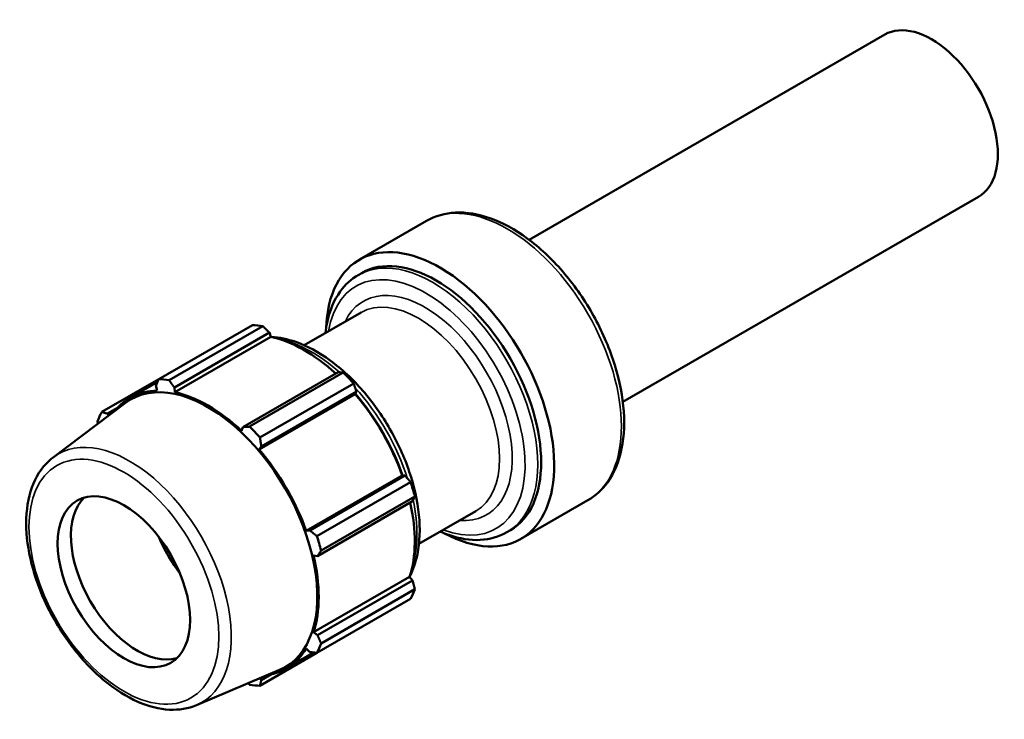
# Model space of a CAD drawing. Header units: millimetres. Extents: x -223 to 925, y -274 to 844.
# Tile 9 of 9: x 529 to 860, y 603 to 839. Entities that reach past the tile are written whole.
import ezdxf

# ---------------------------------------------------------------- set-up
doc = ezdxf.new("R2010")
doc.units = ezdxf.units.MM
doc.layers.add('Visible (ANSI)', color=7, linetype='Continuous', lineweight=50)
doc.layers.add('Visible Narrow (ANSI)', color=7, linetype='Continuous', lineweight=35)

msp = doc.modelspace()

# ---------------------------------------------------------------- linework, layer by layer
at = {"layer": 'Visible (ANSI)'}
for p, q in [((819.32, 833.76), (699.78, 764.75)), ((850.82, 779.2), (731.28, 710.19)), ((642.73, 758.06), (665.32, 771.11)), ((642.36, 752.9), (643.51, 753.57)), ((624.16, 729.27), (643.26, 740.3)), ((575.25, 717.86), (606.76, 736.06)), ((610.25, 735.71), (578.74, 717.52)), ((580.51, 715.07), (612.47, 733.52)), ((580.7, 713.44), (613, 732.09)), ((612.47, 733.52), (613, 732.09)), ((635.54, 720.2), (603.58, 701.75)), ((605.8, 701.9), (637.31, 720.09)), ((575.25, 717.86), (556.12, 706.82)), ((565.6, 711.58), (574.86, 716.92)), ((574.33, 715.68), (574.72, 714.03)), ((580.7, 713.44), (580.51, 715.07)), ((640.8, 716.41), (609.28, 698.22)), ((609.03, 694.22), (641.33, 712.87)), ((609.75, 695.23), (641.71, 713.68)), ((641.71, 713.68), (641.33, 712.87)), ((539.77, 691.57), (564.06, 709.88)), ((558.02, 706.26), (561.4, 708.21)), ((558.44, 705.64), (558.02, 706.26)), ((603.58, 701.75), (603.05, 700.54)), ((609.03, 694.22), (609.75, 695.23)), ((624.83, 666.86), (657.13, 685.5)), ((658.02, 685.43), (626.06, 666.98)), ((657.13, 685.5), (658.02, 685.43)), ((628.42, 665.08), (659.93, 683.27)), ((628.62, 658.37), (660.58, 676.82)), ((661.37, 678.41), (629.86, 660.22)), ((696.97, 664.12), (719.56, 677.16)), ((662.75, 662.43), (681.84, 673.46)), ((626.06, 666.98), (624.83, 666.86)), ((692.31, 666.38), (693.47, 667.04)), ((627.31, 658.52), (628.62, 658.37)), ((627.31, 632.71), (659.61, 651.36)), ((660.58, 650.19), (628.62, 631.74)), ((659.61, 651.36), (660.58, 650.19)), ((629.86, 628.98), (661.37, 647.17)), ((659.93, 643.98), (628.42, 625.78)), ((628.62, 631.74), (627.31, 632.71)), ((609.28, 614.74), (628.42, 625.78)), ((618.15, 620.57), (627.4, 625.91)), ((624.83, 627.24), (626.06, 626.08)), ((587.91, 608.2), (615.9, 620.08)), ((609.75, 616.66), (609.42, 617.33)), ((613.13, 618.61), (609.75, 616.66))]:
    msp.add_line(p, q, dxfattribs=at)
for centre, major_axis, start_param, end_param in [((835.07, 806.48), (15.75, -27.28), 0, 3.141593), ((669.85, 711.09), (-27.12, 46.97), 2.394647, 7.03013), ((668.49, 710.31), (-24.98, 43.26), 3.141593, 6.283185), ((623.78, 684.49), (-28.25, 48.93), 5.843222, 5.93775), ((624.17, 684.72), (26.27, -45.51), 2.067629, 2.661627), ((623.78, 684.49), (28.25, -48.93), 1.916232, 2.010759), ((591.82, 666.04), (-25.99, 45.01), 3.070745, 6.354033), ((592.27, 666.3), (-28.25, 48.93), 5.843222, 5.93775), ((591.88, 666.07), (-26.27, 45.51), 5.977753, 6.500419), ((591.88, 666.07), (-26.27, 45.51), 5.192355, 5.80322), ((624.17, 684.72), (26.27, -45.51), 1.265364, 1.876229), ((625.59, 685.54), (24.98, -43.26), 1.248187, 1.893406), ((592.27, 666.3), (-28.25, 48.93), 0.345435, 0.439963), ((592.27, 666.3), (28.25, -48.93), 1.916232, 2.010759), ((591.88, 666.07), (-26.27, 45.51), 4.406956, 5.017822), ((623.78, 684.49), (28.25, -48.93), 1.130833, 1.225361), ((568, 652.29), (15.75, -27.28), 3.28349, 6.141288), ((624.17, 684.72), (26.27, -45.51), 0.479966, 1.073963), ((596.26, 668.61), (-17.75, 30.75), 1.367615, 1.773978), ((592.27, 666.3), (28.25, -48.93), 1.130833, 1.225361), ((591.88, 666.07), (-26.27, 45.51), 3.621558, 4.232423), ((623.78, 684.49), (28.25, -48.93), 0.345435, 0.439963), ((592.27, 666.3), (28.25, -48.93), 0.345435, 0.439963), ((591.88, 666.07), (26.27, -45.51), 6.065952, 6.588618), ((592.27, 666.3), (28.25, -48.93), 5.843222, 5.93775)]:
    msp.add_ellipse(centre, major_axis=major_axis, ratio=0.57735, start_param=start_param, end_param=end_param, dxfattribs=at)
msp.add_ellipse((563.54, 649.72), major_axis=(15.75, -27.28), ratio=0.57735, dxfattribs=at)
for points, knots in [([(665.32, 771.11), (668.22, 772.78), (671.54, 773.72), (678.75, 774.08), (682.66, 773.42), (690.8, 770.55), (695.05, 768.22), (703.31, 762.16), (707.32, 758.41), (714.68, 749.9), (718.03, 745.15), (723.77, 735.11), (726.16, 729.83), (729.73, 719.23), (730.92, 713.92), (731.94, 703.74), (731.77, 698.89), (729.99, 690.17), (728.4, 686.29), (724.31, 680.66), (722.1, 678.63), (719.56, 677.16)], [3.926991, 3.926991, 3.926991, 3.926991, 4.214655, 4.214655, 4.520451, 4.520451, 4.847137, 4.847137, 5.176919, 5.176919, 5.505101, 5.505101, 5.832562, 5.832562, 6.160804, 6.160804, 6.490625, 6.490625, 6.816781, 6.816781, 7.068583, 7.068583, 7.068583, 7.068583]), ([(631.33, 733.41), (631.46, 734.59), (631.64, 735.74), (632.68, 740.86), (634.16, 744.46), (637.96, 749.67), (640, 751.55), (642.36, 752.9)], [3.258404, 3.258404, 3.258404, 3.258404, 3.349376, 3.349376, 3.675956, 3.675956, 3.9269908, 3.9269908, 3.9269908, 3.9269908]), ([(613.18, 732.05), (615.84, 731.92), (618.58, 731.34), (625.23, 729.03), (629.14, 726.9), (636.76, 721.34), (640.46, 717.89), (647.26, 710.06), (650.35, 705.69), (655.65, 696.45), (657.85, 691.59), (661.16, 681.82), (662.25, 676.92), (663.2, 667.54), (663.04, 663.05), (661.66, 656.3), (660.82, 653.79), (659.66, 651.53)], [4.284709, 4.284709, 4.284709, 4.284709, 4.516584, 4.516584, 4.843619, 4.843619, 5.174267, 5.174267, 5.503192, 5.503192, 5.831322, 5.831322, 6.160294, 6.160294, 6.490969, 6.490969, 6.710865, 6.710865, 6.710865, 6.710865]), ([(587.91, 608.2), (585.14, 607.03), (582.06, 606.53), (575.41, 606.86), (571.82, 607.79), (564.45, 611.04), (560.67, 613.44), (553.42, 619.42), (549.96, 623.01), (543.7, 630.99), (540.89, 635.37), (536.21, 644.51), (534.33, 649.25), (531.67, 658.68), (530.9, 663.36), (530.59, 672.21), (531.05, 676.39), (533.28, 683.72), (535.01, 686.9), (538.11, 690.2), (538.91, 690.93), (539.77, 691.57)], [0.856246, 0.856246, 0.856246, 0.856246, 1.142002, 1.142002, 1.453077, 1.453077, 1.78261, 1.78261, 2.113275, 2.113275, 2.442174, 2.442174, 2.770661, 2.770661, 3.100397, 3.100397, 3.431529, 3.431529, 3.754024, 3.754024, 3.856143, 3.856143, 3.856143, 3.856143]), ([(692.31, 666.38), (689.64, 664.83), (686.58, 663.97), (679.95, 663.61), (676.36, 664.2), (671.8, 665.79), (670.86, 666.16), (669.92, 666.58)], [0.7853982, 0.7853982, 0.7853982, 0.7853982, 1.0706897, 1.0706897, 1.374991, 1.374991, 1.453985, 1.453985, 1.453985, 1.453985])]:
    msp.add_open_spline(points, degree=3, knots=knots, dxfattribs=at)
for points, weights in [([(612.47, 733.52), (611.39, 734.59), (610.25, 735.71)], [1.00089189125, 1.00085444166, 1]), ([(637.31, 720.09), (636.41, 720.15), (635.54, 720.2)], [1, 1.00085444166, 1.00089189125]), ([(574.33, 715.68), (574.78, 716.75), (575.25, 717.86)], [1.00089189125, 1.00085444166, 1]), ([(578.74, 717.52), (579.64, 716.27), (580.51, 715.07)], [1, 1.00085444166, 1.00089189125]), ([(641.71, 713.68), (641.27, 715.02), (640.8, 716.41)], [1.00089189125, 1.00085444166, 1]), ([(556.12, 706.82), (557.09, 706.53), (558.02, 706.26)], [1, 1.00085444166, 1.00089189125]), ([(554.85, 702.94), (554.77, 703.28), (554.68, 703.63)], [1.0003399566, 1.00019022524, 1]), ([(603.58, 701.75), (604.66, 701.82), (605.8, 701.9)], [1.00089189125, 1.00085444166, 1]), ([(609.28, 698.22), (609.52, 696.69), (609.75, 695.23)], [1, 1.00085444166, 1.00089189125]), ([(659.93, 683.27), (658.96, 684.38), (658.02, 685.43)], [1, 1.00085444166, 1.00089189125]), ([(660.58, 676.82), (660.97, 677.6), (661.37, 678.41)], [1.00089189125, 1.00085444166, 1]), ([(626.06, 666.98), (627.21, 666.05), (628.42, 665.08)], [1.00089189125, 1.00085444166, 1]), ([(629.86, 660.22), (629.23, 659.27), (628.62, 658.37)], [1, 1.00085444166, 1.00089189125]), ([(661.37, 647.17), (660.97, 648.71), (660.58, 650.19)], [1, 1.00085444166, 1.00089189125]), ([(628.62, 631.74), (629.23, 630.38), (629.86, 628.98)], [1.00089189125, 1.00085444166, 1]), ([(628.42, 625.78), (627.21, 625.93), (626.06, 626.08)], [1, 1.00085444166, 1.00089189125]), ([(609.75, 616.66), (609.52, 615.72), (609.28, 614.74)], [1.00089189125, 1.00085444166, 1]), ([(605.8, 615.08), (605.54, 615.33), (605.29, 615.58)], [1, 1.00019022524, 1.0003399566])]:
    msp.add_rational_spline(points, weights, degree=2, dxfattribs=at)
at = {"layer": 'Visible Narrow (ANSI)'}
for centre, major_axis, start_param, end_param in [((692.44, 724.14), (-27.12, 46.97), 3.141593, 6.283185), ((667.34, 709.64), (24.98, -43.26), 0, 3.141593), ((665.12, 708.36), (-23.54, 40.77), 2.531512, 6.893266), ((664.77, 708.16), (20.73, -35.91), 5.908574, 9.799389), ((662.55, 706.88), (-19.29, 33.42), 3.141593, 6.283185), ((626.74, 686.2), (24.98, -43.26), 2.089277, 2.65752), ((626.74, 686.2), (24.98, -43.26), 1.209363, 1.93223), ((565.55, 650.87), (24.13, -41.79), 6.212337, 9.495626), ((626.74, 686.2), (24.98, -43.26), 0.484072, 1.052316)]:
    msp.add_ellipse(centre, major_axis=major_axis, ratio=0.57735, start_param=start_param, end_param=end_param, dxfattribs=at)
msp.add_ellipse((563.54, 649.72), major_axis=(-22.56, 39.08), ratio=0.57735, dxfattribs=at)

doc.saveas('drawing.dxf')
